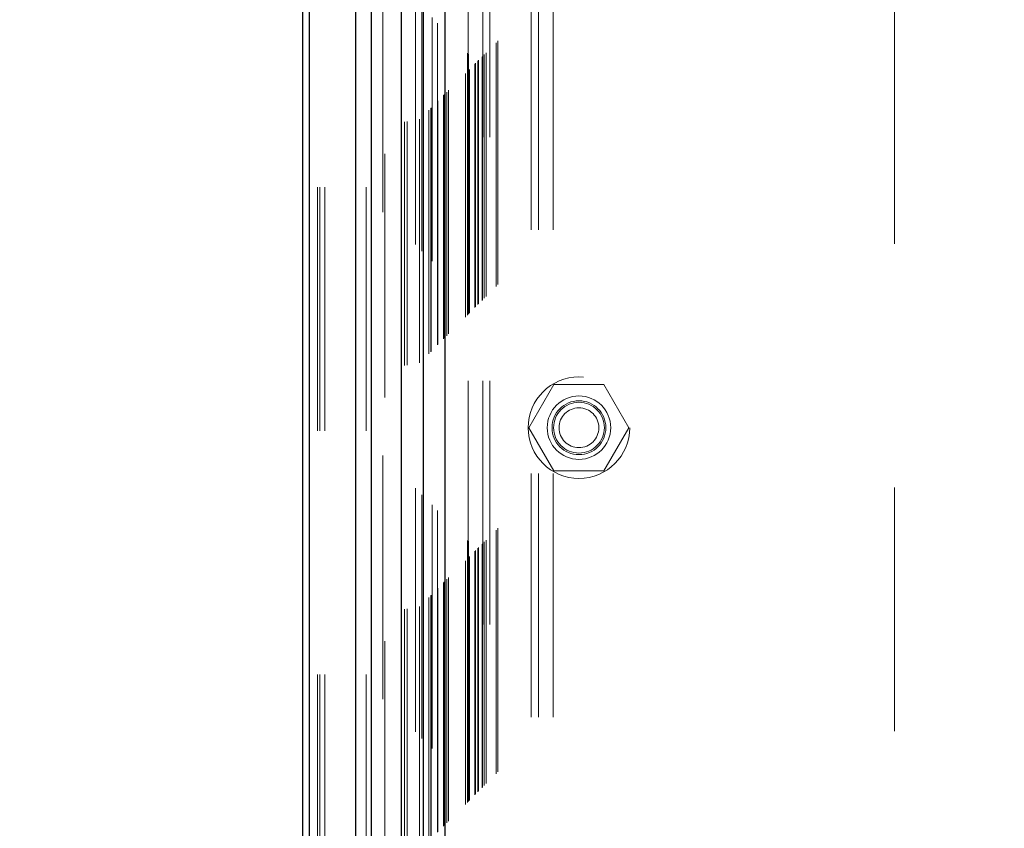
# Model space of a CAD drawing. Header units: inches. Extents: x 0.2 to 10.8, y 0.2 to 8.2.
# Tile 46 of 103: x 3.072 to 3.476, y 4.217 to 4.549. Entities that reach past the tile are written whole.
import ezdxf

# ---------------------------------------------------------------- set-up
doc = ezdxf.new("R2010")
doc.units = ezdxf.units.IN
doc.header["$MEASUREMENT"] = 0
doc.linetypes.add('HIDDEN', pattern=[0.075, 0.05, -0.025])
doc.layers.add('DIMENSIONS', color=140, linetype='Continuous')
doc.styles.add('SLDTEXTSTYLE0', font='TXT', dxfattribs={"width": 0.7})
doc.dimstyles.new('SLDDIMSTYLE0', dxfattribs={"dimtxt": 0.084961, "dimasz": 0.13, "dimexe": 0, "dimexo": 0.0625, "dimgap": 0.02124, "dimtad": 0, "dimtih": 1, "dimtoh": 1, "dimlfac": 12, "dimrnd": 1e-09, "dimzin": 12, "dimdsep": 46, "dimtxsty": 'SLDTEXTSTYLE0', "dimsah": 1, "dimcen": 0.09, "dimadec": 0, "dimazin": 3, "dimtfac": 1, "dimtofl": 0, "dimtmove": 0, "dimatfit": 3, "dimfxl": 0, "dimfrac": 2, "dimtolj": 1, "dimtzin": 12, "dimarcsym": 0})

# ---------------------------------------------------------------- blocks, each defined once
blk = doc.blocks.new('_D')
at = {"layer": 'DIMENSIONS'}
for p, q in [((3.42551, 4.96006), (2.73274, 4.96006)), ((2.85774, 4.96006), (2.85774, 4.5918)), ((2.69617, 4.43775), (2.66764, 4.43775)), ((2.66764, 4.43775), (2.66764, 4.30272)), ((3.01932, 4.43775), (3.04785, 4.43775)), ((3.04785, 4.43775), (3.04785, 4.30272)), ((2.66764, 4.30272), (2.69617, 4.30272)), ((3.04785, 4.30272), (3.01932, 4.30272)), ((2.85774, 3.80311), (2.85774, 4.2837)), ((3.42551, 3.80311), (2.73274, 3.80311))]:
    blk.add_line(p, q, dxfattribs=at)
for points in [[(2.85774, 4.96006), (2.83774, 4.83006), (2.87774, 4.83006)], [(2.85774, 3.80311), (2.87774, 3.93311), (2.83774, 3.93311)]]:
    blk.add_solid(points, dxfattribs=at)
at = {"layer": 'DIMENSIONS', "char_height": 0.083333, "attachment_point": 1, "style": 'SLDTEXTSTYLE0'}
for s, insert in [('13.88', (2.69617, 4.56419)), ('352.6', (2.69617, 4.41014))]:
    blk.add_mtext(s, dxfattribs=dict(at, insert=insert))

msp = doc.modelspace()

# ---------------------------------------------------------------- linework, layer by layer
at = {"color": 7, "linetype": 'HIDDEN', "lineweight": 18}
for p, q in [((3.196793, 3.5803448), (3.196793, 5.5659108)), ((3.193793, 3.5803448), (3.193793, 5.192159)), ((3.1946716, 3.5803448), (3.1946716, 5.1916607)), ((3.196793, 3.5803448), (3.196793, 5.1906628)), ((3.2137476, 3.5803448), (3.2137476, 5.1826871)), ((3.2158689, 3.5803448), (3.2158689, 5.1824282)), ((3.220491, 5.170106), (3.220491, 3.5930645)), ((3.2214149, 3.5939789), (3.2214149, 5.1691944)), ((3.229418, 3.6071416), (3.229418, 5.1560316)), ((3.2305512, 3.6072485), (3.2305512, 5.1559247)), ((3.2339176, 5.156724), (3.2339176, 3.6064492)), ((3.2356199, 3.6081839), (3.2356199, 5.1549894)), ((3.2365249, 5.1540837), (3.2365249, 3.6090871)), ((3.2393696, 3.6119336), (3.2393696, 5.1512397)), ((3.2401835, 3.6127476), (3.2401835, 5.1504257)), ((3.2403332, 3.6128972), (3.2403332, 5.150276)), ((3.2407404, 5.149878), (3.2407404, 3.613307)), ((3.2430022, 5.1476395), (3.2430022, 3.6155338)), ((3.243033, 3.6155949), (3.243033, 5.1475799)), ((3.243167, 3.615731), (3.243167, 5.1474423)), ((3.245486, 3.61805), (3.245486, 5.1451233)), ((3.2457167, 3.6182744), (3.2457167, 5.1448908)), ((3.2459566, 5.1446943), (3.2459566, 3.6184789)), ((3.2467883, 3.6193523), (3.2467883, 5.1438209)), ((3.2475191, 3.6200831), (3.2475191, 5.1430902)), ((3.254403, 3.626967), (3.254403, 5.1362063)), ((3.2552363, 3.6278003), (3.2552363, 5.135373)), ((3.2552967, 5.1352967), (3.2552967, 3.6278712)), ((3.2554491, 5.1351453), (3.2554491, 3.6280308)), ((3.255653, 5.1349563), (3.255653, 3.628217)), ((3.255653, 3.628217), (3.255653, 5.1349563)), ((3.2560696, 3.6286336), (3.2560696, 5.1345396)), ((3.2561173, 3.6286638), (3.2561173, 5.1344972)), ((3.2583613, 3.6309253), (3.2583613, 5.132248)), ((3.2583613, 3.6309253), (3.2583613, 5.132248)), ((3.2586023, 3.6311663), (3.2586023, 5.132007)), ((3.2595315, 3.6320955), (3.2595315, 5.1310778)), ((3.2598196, 3.6323836), (3.2598196, 5.1307896)), ((3.2612958, 3.6338445), (3.2612958, 5.1293306)), ((3.2614422, 3.6339867), (3.2614422, 5.129185)), ((3.2621495, 3.6347135), (3.2621495, 5.1284598)), ((3.2629225, 3.6354865), (3.2629225, 5.1276867)), ((3.267013, 3.639577), (3.267013, 5.1235963)), ((3.2677414, 3.6403082), (3.2677414, 5.1228855)), ((3.2813763, 3.6627615), (3.2813763, 5.1003448)), ((3.2813763, 3.6627615), (3.2813763, 5.1003448)), ((3.2843763, 3.6627615), (3.2843763, 5.1003448)), ((3.2903763, 3.6627615), (3.2903763, 5.1003448)), ((3.2555088, 3.700795), (3.2555088, 5.0623783)), ((3.2615088, 3.700795), (3.2615088, 5.0623783)), ((3.2645088, 3.700795), (3.2645088, 5.0623783)), ((3.2645088, 3.700795), (3.2645088, 5.0623783)), ((3.4305088, 3.857045), (3.4305088, 4.9061283)), ((3.2907608, 4.3993366), (3.2805128, 4.3815866)), ((3.3112567, 4.3993366), (3.2907608, 4.3993366)), ((3.3215047, 4.3815866), (3.3112567, 4.3993366)), ((3.2805128, 4.3815866), (3.2907608, 4.3638366)), ((3.3112567, 4.3638366), (3.3215047, 4.3815866)), ((3.2907608, 4.3638366), (3.3112567, 4.3638366))]:
    msp.add_line(p, q, dxfattribs=at)
at = {"color": 7, "linetype": 'Continuous', "lineweight": 25}
for p, q in [((3.187793, 3.5803448), (3.187793, 5.1928409)), ((3.190429, 3.5803448), (3.190429, 5.1916607)), ((3.209505, 3.5803448), (3.209505, 5.1826871)), ((3.2158689, 3.5803448), (3.2158689, 5.1824282)), ((3.2280088, 5.156724), (3.2280088, 3.6064492)), ((3.2370933, 5.1476395), (3.2370933, 3.6155338)), ((3.2459566, 5.1446943), (3.2459566, 3.6184789))]:
    msp.add_line(p, q, dxfattribs=at)
at = {"color": 7, "linetype": 'HIDDEN', "lineweight": 18}
for radius in [0.0208333, 0.0130208, 0.0110417, 0.0104167, 0.0081625]:
    msp.add_circle((3.3010088, 4.3815866), radius, dxfattribs=at)

# ---------------------------------------------------------------- dimensions: what is measured, and where the dimension line sits
at = {"layer": 'DIMENSIONS'}
dim = msp.add_linear_dim(base=(2.8577446, 4.9600588), p1=(3.4755088, 3.8031145), p2=(3.4755088, 4.9600588), angle=90, dimstyle='SLDDIMSTYLE0', dxfattribs=at)
dim.commit()
dim.dimension.update_dxf_attribs({"geometry": '_D', "text_midpoint": (2.8577446, 4.4377517), "dimtype": 160})

doc.saveas('drawing.dxf')
